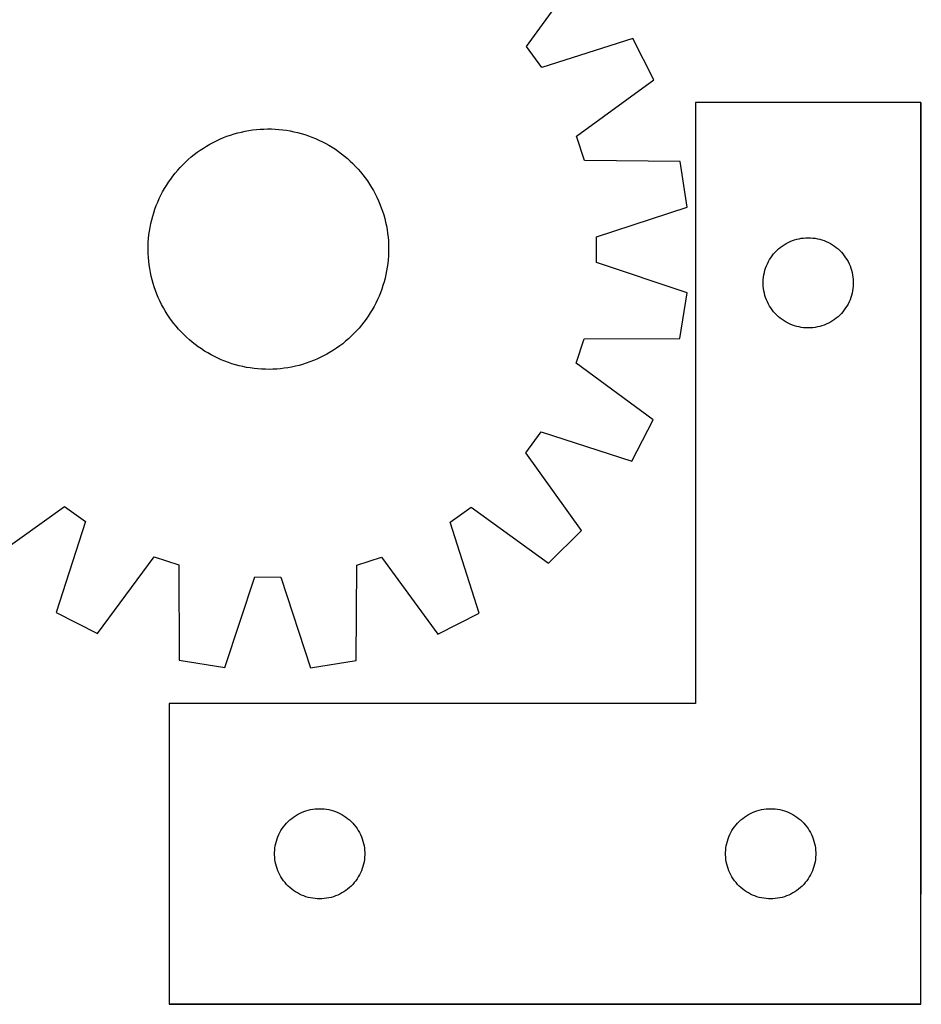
# Model space of a CAD drawing. Header units: millimetres. Extents: x 7 to 1493, y 7 to 2993.
# Tile 10 of 13: x 859 to 1159, y 2113 to 2441. Entities that reach past the tile are written whole.
import ezdxf

# ---------------------------------------------------------------- set-up
doc = ezdxf.new("R2010")
doc.units = ezdxf.units.MM
doc.layers.add('COMMON', color=5, linetype='CONTINUOUS', true_color=0x0000ff)
doc.layers.add('CUT', color=7, linetype='CONTINUOUS', true_color=0x000000)

msp = doc.modelspace()

# ---------------------------------------------------------------- linework, layer by layer
at = {"layer": 'COMMON'}
for p, q in [((1159.116051, 2149.63067), (1159.116051, 2413.023826)), ((1159.01605, 2112.923826), (909.01605, 2112.923826))]:
    msp.add_line(p, q, dxfattribs=at)
at = {"layer": 'CUT'}
for p, q in [((1027.842505, 2431.687348), (1046.417536, 2457.454438)), ((1032.869867, 2424.741485), (1027.842505, 2431.687348)), ((1063.150609, 2434.335829), (1032.869867, 2424.741485)), ((1070.111009, 2420.61419), (1063.150609, 2434.335829)), ((1044.482636, 2401.848231), (1070.111009, 2420.61419)), ((1159.01605, 2413.023826), (1084.01605, 2413.023826)), ((1084.01605, 2413.023826), (1084.01605, 2213.023826)), ((1159.01605, 2113.023826), (1159.01605, 2413.023826)), ((928.187165, 2401.78951), (929.373517, 2402.203726)), ((929.373517, 2402.203726), (930.572294, 2402.580475)), ((930.572294, 2402.580475), (931.782314, 2402.919382)), ((931.782314, 2402.919382), (933.002383, 2403.220115)), ((933.002383, 2403.220115), (934.231295, 2403.482376)), ((934.231295, 2403.482376), (935.467839, 2403.705907)), ((935.467839, 2403.705907), (936.710794, 2403.890487)), ((936.710794, 2403.890487), (937.958934, 2404.035933)), ((937.958934, 2404.035933), (939.211026, 2404.142103)), ((939.211026, 2404.142103), (940.465835, 2404.208891)), ((940.465835, 2404.208891), (941.722123, 2404.236231)), ((941.722123, 2404.236231), (942.97865, 2404.224098)), ((942.97865, 2404.224098), (944.234175, 2404.172501)), ((944.234175, 2404.172501), (945.487461, 2404.081493)), ((945.487461, 2404.081493), (946.737269, 2403.951164)), ((946.737269, 2403.951164), (947.982367, 2403.781641)), ((947.982367, 2403.781641), (949.221526, 2403.573092)), ((949.221526, 2403.573092), (950.453522, 2403.325724)), ((950.453522, 2403.325724), (951.677141, 2403.039779)), ((951.677141, 2403.039779), (952.891174, 2402.715541)), ((952.891174, 2402.715541), (954.094424, 2402.353329)), ((954.094424, 2402.353329), (955.285702, 2401.953501)), ((955.285702, 2401.953501), (956.463834, 2401.516451)), ((1047.117552, 2393.688783), (1044.482636, 2401.848231)), ((921.394548, 2398.542794), (922.48227, 2399.171975)), ((922.48227, 2399.171975), (923.589219, 2399.766678)), ((923.589219, 2399.766678), (924.714301, 2400.326318)), ((924.714301, 2400.326318), (925.856407, 2400.850342)), ((925.856407, 2400.850342), (927.014409, 2401.338233)), ((927.014409, 2401.338233), (928.187165, 2401.78951)), ((956.463834, 2401.516451), (957.627656, 2401.042611)), ((957.627656, 2401.042611), (958.776021, 2400.532448)), ((958.776021, 2400.532448), (959.907794, 2399.986466)), ((959.907794, 2399.986466), (961.021859, 2399.405204)), ((961.021859, 2399.405204), (962.117116, 2398.789234)), ((962.117116, 2398.789234), (963.192485, 2398.139166)), ((916.28118, 2394.902633), (917.257085, 2395.694224)), ((917.257085, 2395.694224), (918.257373, 2396.45477)), ((918.257373, 2396.45477), (919.281057, 2397.183522)), ((919.281057, 2397.183522), (920.327126, 2397.879759)), ((920.327126, 2397.879759), (921.394548, 2398.542794)), ((963.192485, 2398.139166), (964.246904, 2397.45564)), ((964.246904, 2397.45564), (965.279332, 2396.739332)), ((965.279332, 2396.739332), (966.288752, 2395.990948)), ((966.288752, 2395.990948), (967.274166, 2395.211226)), ((912.640271, 2391.44189), (913.509268, 2392.349553)), ((913.509268, 2392.349553), (914.406347, 2393.229472)), ((914.406347, 2393.229472), (915.330621, 2394.080778)), ((915.330621, 2394.080778), (916.28118, 2394.902633)), ((967.274166, 2395.211226), (968.234602, 2394.400936)), ((968.234602, 2394.400936), (969.169112, 2393.560878)), ((969.169112, 2393.560878), (970.076775, 2392.691881)), ((970.076775, 2392.691881), (970.956693, 2391.794803)), ((1078.881064, 2393.456282), (1047.117552, 2393.688783)), ((1081.260578, 2378.255346), (1078.881064, 2393.456282)), ((910.210202, 2388.56153), (910.989924, 2389.546944)), ((910.989924, 2389.546944), (911.800213, 2390.50738)), ((911.800213, 2390.50738), (912.640271, 2391.44189)), ((970.956693, 2391.794803), (971.808, 2390.870528)), ((971.808, 2390.870528), (972.629854, 2389.919969)), ((972.629854, 2389.919969), (973.421445, 2388.944064)), ((973.421445, 2388.944064), (974.181992, 2387.943776)), ((907.411915, 2384.389894), (908.061983, 2385.465263)), ((908.061983, 2385.465263), (908.745509, 2386.519682)), ((908.745509, 2386.519682), (909.461818, 2387.55211)), ((909.461818, 2387.55211), (910.210202, 2388.56153)), ((974.181992, 2387.943776), (974.910743, 2386.920093)), ((974.910743, 2386.920093), (975.606981, 2385.874023)), ((975.606981, 2385.874023), (976.270016, 2384.806601)), ((905.668701, 2381.048799), (906.214683, 2382.180572)), ((906.214683, 2382.180572), (906.795946, 2383.294637)), ((906.795946, 2383.294637), (907.411915, 2384.389894)), ((976.270016, 2384.806601), (976.899196, 2383.718879)), ((976.899196, 2383.718879), (977.4939, 2382.611931)), ((977.4939, 2382.611931), (978.05354, 2381.486849)), ((904.684698, 2378.736612), (905.158538, 2379.900434)), ((905.158538, 2379.900434), (905.668701, 2381.048799)), ((978.05354, 2381.486849), (978.577564, 2380.344743)), ((978.577564, 2380.344743), (979.065455, 2379.186741)), ((979.065455, 2379.186741), (979.516731, 2378.013985)), ((903.485608, 2375.163952), (903.84782, 2376.367202)), ((903.84782, 2376.367202), (904.247648, 2377.55848)), ((904.247648, 2377.55848), (904.684698, 2378.736612)), ((979.516731, 2378.013985), (979.930948, 2376.827633)), ((979.930948, 2376.827633), (980.307696, 2375.628855)), ((980.307696, 2375.628855), (980.646604, 2374.418835)), ((1051.087546, 2368.327461), (1081.260578, 2378.255346)), ((902.628057, 2371.494304), (902.875426, 2372.726301)), ((902.875426, 2372.726301), (903.16137, 2373.949919)), ((903.16137, 2373.949919), (903.485608, 2375.163952)), ((980.646604, 2374.418835), (980.947337, 2373.198767)), ((980.947337, 2373.198767), (981.209598, 2371.969854)), ((902.249986, 2369.010047), (902.419509, 2370.255145)), ((902.419509, 2370.255145), (902.628057, 2371.494304)), ((981.209598, 2371.969854), (981.433129, 2370.73331)), ((981.433129, 2370.73331), (981.617709, 2369.490355)), ((981.617709, 2369.490355), (981.763155, 2368.242216)), ((901.977052, 2365.251428), (902.028648, 2366.506953)), ((902.028648, 2366.506953), (902.119656, 2367.760239)), ((902.119656, 2367.760239), (902.249986, 2369.010047)), ((981.763155, 2368.242216), (981.869325, 2366.990124)), ((981.869325, 2366.990124), (981.936113, 2365.735314)), ((1051.072092, 2359.753131), (1051.087546, 2368.327461)), ((1113.465607, 2365.68046), (1114.127829, 2366.078105)), ((1114.127829, 2366.078105), (1114.809643, 2366.441133)), ((1114.809643, 2366.441133), (1115.509242, 2366.76858)), ((1115.509242, 2366.76858), (1116.224769, 2367.059579)), ((1116.224769, 2367.059579), (1116.954328, 2367.313357)), ((1116.954328, 2367.313357), (1117.695983, 2367.529242)), ((1117.695983, 2367.529242), (1118.447769, 2367.706662)), ((1118.447769, 2367.706662), (1119.207692, 2367.845145)), ((1119.207692, 2367.845145), (1119.973735, 2367.944325)), ((1119.973735, 2367.944325), (1120.743869, 2368.003938)), ((1120.743869, 2368.003938), (1121.51605, 2368.023826)), ((1121.51605, 2368.023826), (1122.288232, 2368.003938)), ((1122.288232, 2368.003938), (1123.058365, 2367.944325)), ((1123.058365, 2367.944325), (1123.824409, 2367.845145)), ((1123.824409, 2367.845145), (1124.584331, 2367.706662)), ((1124.584331, 2367.706662), (1125.336117, 2367.529242)), ((1125.336117, 2367.529242), (1126.077773, 2367.313357)), ((1126.077773, 2367.313357), (1126.807332, 2367.059579)), ((1126.807332, 2367.059579), (1127.522859, 2366.76858)), ((1127.522859, 2366.76858), (1128.222457, 2366.441133)), ((1128.222457, 2366.441133), (1128.904271, 2366.078105)), ((1128.904271, 2366.078105), (1129.566493, 2365.68046)), ((901.964918, 2363.994901), (901.977052, 2365.251428)), ((901.992259, 2362.738613), (901.964918, 2363.994901)), ((902.059047, 2361.483804), (901.992259, 2362.738613)), ((981.951319, 2363.2225), (981.899723, 2361.966974)), ((981.936113, 2365.735314), (981.963453, 2364.479027)), ((981.963453, 2364.479027), (981.951319, 2363.2225)), ((1109.518462, 2362.027041), (1109.997844, 2362.632724)), ((1109.997844, 2362.632724), (1110.50777, 2363.212926)), ((1110.50777, 2363.212926), (1111.046888, 2363.766109)), ((1111.046888, 2363.766109), (1111.613768, 2364.290805)), ((1111.613768, 2364.290805), (1112.206908, 2364.785623)), ((1112.206908, 2364.785623), (1112.824734, 2365.249251)), ((1112.824734, 2365.249251), (1113.465607, 2365.68046)), ((1129.566493, 2365.68046), (1130.207367, 2365.249251)), ((1130.207367, 2365.249251), (1130.825192, 2364.785623)), ((1130.825192, 2364.785623), (1131.418332, 2364.290805)), ((1131.418332, 2364.290805), (1131.985213, 2363.766109)), ((1131.985213, 2363.766109), (1132.524331, 2363.212926)), ((1132.524331, 2363.212926), (1133.034257, 2362.632724)), ((1133.034257, 2362.632724), (1133.513639, 2362.027041)), ((902.165216, 2360.231712), (902.059047, 2361.483804)), ((902.310663, 2358.983572), (902.165216, 2360.231712)), ((981.678386, 2359.46388), (981.508863, 2358.218782)), ((981.808715, 2360.713689), (981.678386, 2359.46388)), ((981.899723, 2361.966974), (981.808715, 2360.713689)), ((1081.20914, 2349.716545), (1051.072092, 2359.753131)), ((1107.621191, 2358.674745), (1107.930516, 2359.382542)), ((1107.930516, 2359.382542), (1108.275868, 2360.073478)), ((1108.275868, 2360.073478), (1108.656331, 2360.745718)), ((1108.656331, 2360.745718), (1109.070895, 2361.397482)), ((1109.070895, 2361.397482), (1109.518462, 2362.027041)), ((1133.513639, 2362.027041), (1133.961205, 2361.397482)), ((1133.961205, 2361.397482), (1134.37577, 2360.745718)), ((1134.37577, 2360.745718), (1134.756232, 2360.073478)), ((1134.756232, 2360.073478), (1135.101584, 2359.382542)), ((1135.101584, 2359.382542), (1135.41091, 2358.674745)), ((902.495242, 2357.740617), (902.310663, 2358.983572)), ((902.718773, 2356.504073), (902.495242, 2357.740617)), ((902.981034, 2355.275161), (902.718773, 2356.504073)), ((981.300314, 2356.979624), (981.052946, 2355.747627)), ((981.508863, 2358.218782), (981.300314, 2356.979624)), ((1106.759081, 2355.713038), (1106.917085, 2356.469143)), ((1106.917085, 2356.469143), (1107.113802, 2357.216111)), ((1107.113802, 2357.216111), (1107.348712, 2357.951962)), ((1107.348712, 2357.951962), (1107.621191, 2358.674745)), ((1135.41091, 2358.674745), (1135.683389, 2357.951962)), ((1135.683389, 2357.951962), (1135.918298, 2357.216111)), ((1135.918298, 2357.216111), (1136.115016, 2356.469143)), ((1136.115016, 2356.469143), (1136.27302, 2355.713038)), ((903.281767, 2354.055093), (902.981034, 2355.275161)), ((903.620675, 2352.845073), (903.281767, 2354.055093)), ((903.997423, 2351.646295), (903.620675, 2352.845073)), ((980.442763, 2353.309975), (980.080551, 2352.106726)), ((980.767001, 2354.524008), (980.442763, 2353.309975)), ((981.052946, 2355.747627), (980.767001, 2354.524008)), ((1106.521023, 2353.410045), (1106.560787, 2354.181458)), ((1106.521023, 2352.637608), (1106.521023, 2353.410045)), ((1106.560787, 2354.181458), (1106.64021, 2354.949802)), ((1106.64021, 2354.949802), (1106.759081, 2355.713038)), ((1136.27302, 2355.713038), (1136.39189, 2354.949802)), ((1136.39189, 2354.949802), (1136.471313, 2354.181458)), ((1136.471313, 2354.181458), (1136.511077, 2353.410045)), ((1136.511077, 2353.410045), (1136.511077, 2352.637608)), ((904.41164, 2350.459943), (903.997423, 2351.646295)), ((904.862916, 2349.287187), (904.41164, 2350.459943)), ((979.243673, 2349.737316), (978.769833, 2348.573493)), ((979.680723, 2350.915447), (979.243673, 2349.737316)), ((980.080551, 2352.106726), (979.680723, 2350.915447)), ((1078.774846, 2334.524285), (1081.20914, 2349.716545)), ((1106.560787, 2351.866194), (1106.521023, 2352.637608)), ((1106.64021, 2351.097851), (1106.560787, 2351.866194)), ((1106.759081, 2350.334615), (1106.64021, 2351.097851)), ((1106.917085, 2349.57851), (1106.759081, 2350.334615)), ((1107.113802, 2348.831542), (1106.917085, 2349.57851)), ((1136.115016, 2349.57851), (1135.918298, 2348.831542)), ((1136.27302, 2350.334615), (1136.115016, 2349.57851)), ((1136.39189, 2351.097851), (1136.27302, 2350.334615)), ((1136.471313, 2351.866194), (1136.39189, 2351.097851)), ((1136.511077, 2352.637608), (1136.471313, 2351.866194)), ((905.350808, 2348.129185), (904.862916, 2349.287187)), ((905.874832, 2346.987079), (905.350808, 2348.129185)), ((906.434471, 2345.861997), (905.874832, 2346.987079)), ((977.713688, 2346.293356), (977.132426, 2345.179291)), ((978.25967, 2347.425129), (977.713688, 2346.293356)), ((978.769833, 2348.573493), (978.25967, 2347.425129)), ((1107.348712, 2348.095691), (1107.113802, 2348.831542)), ((1107.621191, 2347.372908), (1107.348712, 2348.095691)), ((1107.930516, 2346.665111), (1107.621191, 2347.372908)), ((1108.275868, 2345.974175), (1107.930516, 2346.665111)), ((1135.101584, 2346.665111), (1134.756232, 2345.974175)), ((1135.41091, 2347.372908), (1135.101584, 2346.665111)), ((1135.683389, 2348.095691), (1135.41091, 2347.372908)), ((1135.918298, 2348.831542), (1135.683389, 2348.095691)), ((907.029175, 2344.755048), (906.434471, 2345.861997)), ((907.658355, 2343.667326), (907.029175, 2344.755048)), ((908.321391, 2342.599904), (907.658355, 2343.667326)), ((975.866388, 2343.008665), (975.182862, 2341.954246)), ((976.516456, 2344.084034), (975.866388, 2343.008665)), ((977.132426, 2345.179291), (976.516456, 2344.084034)), ((1108.656331, 2345.301934), (1108.275868, 2345.974175)), ((1109.070895, 2344.650171), (1108.656331, 2345.301934)), ((1109.518462, 2344.020612), (1109.070895, 2344.650171)), ((1109.997844, 2343.414929), (1109.518462, 2344.020612)), ((1110.50777, 2342.834726), (1109.997844, 2343.414929)), ((1133.034257, 2343.414929), (1132.524331, 2342.834726)), ((1133.513639, 2344.020612), (1133.034257, 2343.414929)), ((1133.961205, 2344.650171), (1133.513639, 2344.020612)), ((1134.37577, 2345.301934), (1133.961205, 2344.650171)), ((1134.756232, 2345.974175), (1134.37577, 2345.301934)), ((909.017628, 2341.553835), (908.321391, 2342.599904)), ((909.746379, 2340.530151), (909.017628, 2341.553835)), ((910.506926, 2339.529863), (909.746379, 2340.530151)), ((973.718169, 2339.912398), (972.938448, 2338.926984)), ((974.466554, 2340.921817), (973.718169, 2339.912398)), ((975.182862, 2341.954246), (974.466554, 2340.921817)), ((1111.046888, 2342.281544), (1110.50777, 2342.834726)), ((1111.613768, 2341.756847), (1111.046888, 2342.281544)), ((1112.206908, 2341.262029), (1111.613768, 2341.756847)), ((1112.824734, 2340.798401), (1112.206908, 2341.262029)), ((1113.465607, 2340.367193), (1112.824734, 2340.798401)), ((1114.127829, 2339.969548), (1113.465607, 2340.367193)), ((1114.809643, 2339.60652), (1114.127829, 2339.969548)), ((1115.509242, 2339.279073), (1114.809643, 2339.60652)), ((1128.222457, 2339.60652), (1127.522859, 2339.279073)), ((1128.904271, 2339.969548), (1128.222457, 2339.60652)), ((1129.566493, 2340.367193), (1128.904271, 2339.969548)), ((1130.207367, 2340.798401), (1129.566493, 2340.367193)), ((1130.825192, 2341.262029), (1130.207367, 2340.798401)), ((1131.418332, 2341.756847), (1130.825192, 2341.262029)), ((1131.985213, 2342.281544), (1131.418332, 2341.756847)), ((1132.524331, 2342.834726), (1131.985213, 2342.281544)), ((911.298517, 2338.553959), (910.506926, 2339.529863)), ((912.120371, 2337.6034), (911.298517, 2338.553959)), ((912.971678, 2336.679125), (912.120371, 2337.6034)), ((913.851597, 2335.782046), (912.971678, 2336.679125)), ((971.2881, 2337.032037), (970.419103, 2336.124375)), ((972.128158, 2337.966547), (971.2881, 2337.032037)), ((972.938448, 2338.926984), (972.128158, 2337.966547)), ((1116.224769, 2338.988074), (1115.509242, 2339.279073)), ((1116.954328, 2338.734296), (1116.224769, 2338.988074)), ((1117.695983, 2338.518411), (1116.954328, 2338.734296)), ((1118.447769, 2338.340991), (1117.695983, 2338.518411)), ((1119.207692, 2338.202508), (1118.447769, 2338.340991)), ((1119.973735, 2338.103328), (1119.207692, 2338.202508)), ((1120.743869, 2338.043715), (1119.973735, 2338.103328)), ((1121.51605, 2338.023826), (1120.743869, 2338.043715)), ((1122.288232, 2338.043715), (1121.51605, 2338.023826)), ((1123.058365, 2338.103328), (1122.288232, 2338.043715)), ((1123.824409, 2338.202508), (1123.058365, 2338.103328)), ((1124.584331, 2338.340991), (1123.824409, 2338.202508)), ((1125.336117, 2338.518411), (1124.584331, 2338.340991)), ((1126.077773, 2338.734296), (1125.336117, 2338.518411)), ((1126.807332, 2338.988074), (1126.077773, 2338.734296)), ((1127.522859, 2339.279073), (1126.807332, 2338.988074)), ((914.759259, 2334.913049), (913.851597, 2335.782046)), ((915.693769, 2334.072991), (914.759259, 2334.913049)), ((916.654206, 2333.262702), (915.693769, 2334.072991)), ((917.63962, 2332.48298), (916.654206, 2333.262702)), ((967.647191, 2333.571295), (966.671286, 2332.779704)), ((968.59775, 2334.393149), (967.647191, 2333.571295)), ((969.522025, 2335.244456), (968.59775, 2334.393149)), ((970.419103, 2336.124375), (969.522025, 2335.244456)), ((1044.346391, 2326.256388), (1047.010702, 2334.406285)), ((1047.010702, 2334.406285), (1078.774846, 2334.524285)), ((918.649039, 2331.734596), (917.63962, 2332.48298)), ((919.681468, 2331.018287), (918.649039, 2331.734596)), ((920.735887, 2330.334761), (919.681468, 2331.018287)), ((921.811255, 2329.684693), (920.735887, 2330.334761)), ((962.533823, 2329.931133), (961.446101, 2329.301953)), ((963.601245, 2330.594169), (962.533823, 2329.931133)), ((964.647314, 2331.290406), (963.601245, 2330.594169)), ((965.670998, 2332.019157), (964.647314, 2331.290406)), ((966.671286, 2332.779704), (965.670998, 2332.019157)), ((922.906513, 2329.068724), (921.811255, 2329.684693)), ((924.020578, 2328.487461), (922.906513, 2329.068724)), ((925.152351, 2327.941479), (924.020578, 2328.487461)), ((926.300715, 2327.431316), (925.152351, 2327.941479)), ((927.464537, 2326.957476), (926.300715, 2327.431316)), ((928.642669, 2326.520426), (927.464537, 2326.957476)), ((929.833948, 2326.120598), (928.642669, 2326.520426)), ((955.741207, 2326.684418), (954.554854, 2326.270201)), ((956.913962, 2327.135695), (955.741207, 2326.684418)), ((958.071965, 2327.623586), (956.913962, 2327.135695)), ((959.21407, 2328.14761), (958.071965, 2327.623586)), ((960.339153, 2328.70725), (959.21407, 2328.14761)), ((961.446101, 2329.301953), (960.339153, 2328.70725)), ((931.037197, 2325.758386), (929.833948, 2326.120598)), ((932.25123, 2325.434148), (931.037197, 2325.758386)), ((933.474849, 2325.148204), (932.25123, 2325.434148)), ((934.706845, 2324.900835), (933.474849, 2325.148204)), ((935.946004, 2324.692287), (934.706845, 2324.900835)), ((937.191102, 2324.522764), (935.946004, 2324.692287)), ((938.440911, 2324.392434), (937.191102, 2324.522764)), ((939.694196, 2324.301426), (938.440911, 2324.392434)), ((940.949722, 2324.24983), (939.694196, 2324.301426)), ((942.206248, 2324.237696), (940.949722, 2324.24983)), ((943.462536, 2324.265037), (942.206248, 2324.237696)), ((944.717346, 2324.331825), (943.462536, 2324.265037)), ((945.969438, 2324.437995), (944.717346, 2324.331825)), ((947.217577, 2324.583441), (945.969438, 2324.437995)), ((948.460532, 2324.768021), (947.217577, 2324.583441)), ((949.697076, 2324.991551), (948.460532, 2324.768021)), ((950.925989, 2325.253812), (949.697076, 2324.991551)), ((952.146057, 2325.554545), (950.925989, 2325.253812)), ((953.356077, 2325.893453), (952.146057, 2325.554545)), ((954.554854, 2326.270201), (953.356077, 2325.893453)), ((1069.906951, 2307.398167), (1044.346391, 2326.256388)), ((1062.897133, 2293.701708), (1069.906951, 2307.398167)), ((1027.598806, 2296.477449), (1032.651173, 2303.405144)), ((1032.651173, 2303.405144), (1062.897133, 2293.701708)), ((1046.080832, 2270.643567), (1027.598806, 2296.477449)), ((848.370789, 2260.120317), (874.204671, 2278.602344)), ((874.204671, 2278.602344), (881.132365, 2273.549977)), ((1002.468707, 2273.331283), (1009.41457, 2278.358645)), ((1009.41457, 2278.358645), (1035.18166, 2259.783613)), ((881.132365, 2273.549977), (871.42893, 2243.304017)), ((1012.063051, 2243.050541), (1002.468707, 2273.331283)), ((1035.18166, 2259.783613), (1046.080832, 2270.643567)), ((885.125389, 2236.294198), (903.98361, 2261.854759)), ((903.98361, 2261.854759), (912.133507, 2259.190447)), ((971.416005, 2259.083598), (979.575453, 2261.718514)), ((979.575453, 2261.718514), (998.341412, 2236.09014)), ((912.133507, 2259.190447), (912.251507, 2227.426304)), ((971.183504, 2227.320086), (971.416005, 2259.083598)), ((927.443767, 2224.992009), (937.480353, 2255.129057)), ((937.480353, 2255.129057), (946.054683, 2255.113603)), ((946.054683, 2255.113603), (955.982568, 2224.940571)), ((871.42893, 2243.304017), (885.125389, 2236.294198)), ((998.341412, 2236.09014), (1012.063051, 2243.050541)), ((912.251507, 2227.426304), (927.443767, 2224.992009)), ((955.982568, 2224.940571), (971.183504, 2227.320086)), ((1084.01605, 2213.023826), (909.01605, 2213.023826)), ((909.01605, 2213.023826), (909.01605, 2113.023826)), ((950.965607, 2175.68046), (951.627829, 2176.078105)), ((951.627829, 2176.078105), (952.309643, 2176.441133)), ((952.309643, 2176.441133), (953.009242, 2176.76858)), ((953.009242, 2176.76858), (953.724769, 2177.059579)), ((953.724769, 2177.059579), (954.454328, 2177.313357)), ((954.454328, 2177.313357), (955.195983, 2177.529242)), ((955.195983, 2177.529242), (955.947769, 2177.706662)), ((955.947769, 2177.706662), (956.707692, 2177.845145)), ((956.707692, 2177.845145), (957.473735, 2177.944325)), ((957.473735, 2177.944325), (958.243869, 2178.003938)), ((958.243869, 2178.003938), (959.01605, 2178.023826)), ((959.01605, 2178.023826), (959.788232, 2178.003938)), ((959.788232, 2178.003938), (960.558365, 2177.944325)), ((960.558365, 2177.944325), (961.324409, 2177.845145)), ((961.324409, 2177.845145), (962.084331, 2177.706662)), ((962.084331, 2177.706662), (962.836117, 2177.529242)), ((962.836117, 2177.529242), (963.577773, 2177.313357)), ((963.577773, 2177.313357), (964.307332, 2177.059579)), ((964.307332, 2177.059579), (965.022859, 2176.76858)), ((965.022859, 2176.76858), (965.722457, 2176.441133)), ((965.722457, 2176.441133), (966.404271, 2176.078105)), ((966.404271, 2176.078105), (967.066493, 2175.68046)), ((1100.965607, 2175.68046), (1101.627829, 2176.078105)), ((1101.627829, 2176.078105), (1102.309643, 2176.441133)), ((1102.309643, 2176.441133), (1103.009242, 2176.76858)), ((1103.009242, 2176.76858), (1103.724769, 2177.059579)), ((1103.724769, 2177.059579), (1104.454328, 2177.313357)), ((1104.454328, 2177.313357), (1105.195983, 2177.529242)), ((1105.195983, 2177.529242), (1105.947769, 2177.706662)), ((1105.947769, 2177.706662), (1106.707692, 2177.845145)), ((1106.707692, 2177.845145), (1107.473735, 2177.944325)), ((1107.473735, 2177.944325), (1108.243869, 2178.003938)), ((1108.243869, 2178.003938), (1109.01605, 2178.023826)), ((1109.01605, 2178.023826), (1109.788232, 2178.003938)), ((1109.788232, 2178.003938), (1110.558365, 2177.944325)), ((1110.558365, 2177.944325), (1111.324409, 2177.845145)), ((1111.324409, 2177.845145), (1112.084331, 2177.706662)), ((1112.084331, 2177.706662), (1112.836117, 2177.529242)), ((1112.836117, 2177.529242), (1113.577773, 2177.313357)), ((1113.577773, 2177.313357), (1114.307332, 2177.059579)), ((1114.307332, 2177.059579), (1115.022859, 2176.76858)), ((1115.022859, 2176.76858), (1115.722457, 2176.441133)), ((1115.722457, 2176.441133), (1116.404271, 2176.078105)), ((1116.404271, 2176.078105), (1117.066493, 2175.68046)), ((947.018462, 2172.027041), (947.497844, 2172.632724)), ((947.497844, 2172.632724), (948.00777, 2173.212926)), ((948.00777, 2173.212926), (948.546888, 2173.766109)), ((948.546888, 2173.766109), (949.113768, 2174.290805)), ((949.113768, 2174.290805), (949.706908, 2174.785623)), ((949.706908, 2174.785623), (950.324734, 2175.249251)), ((950.324734, 2175.249251), (950.965607, 2175.68046)), ((967.066493, 2175.68046), (967.707367, 2175.249251)), ((967.707367, 2175.249251), (968.325192, 2174.785623)), ((968.325192, 2174.785623), (968.918332, 2174.290805)), ((968.918332, 2174.290805), (969.485213, 2173.766109)), ((969.485213, 2173.766109), (970.024331, 2173.212926)), ((970.024331, 2173.212926), (970.534257, 2172.632724)), ((970.534257, 2172.632724), (971.013639, 2172.027041)), ((1097.018462, 2172.027041), (1097.497844, 2172.632724)), ((1097.497844, 2172.632724), (1098.00777, 2173.212926)), ((1098.00777, 2173.212926), (1098.546888, 2173.766109)), ((1098.546888, 2173.766109), (1099.113768, 2174.290805)), ((1099.113768, 2174.290805), (1099.706908, 2174.785623)), ((1099.706908, 2174.785623), (1100.324734, 2175.249251)), ((1100.324734, 2175.249251), (1100.965607, 2175.68046)), ((1117.066493, 2175.68046), (1117.707367, 2175.249251)), ((1117.707367, 2175.249251), (1118.325192, 2174.785623)), ((1118.325192, 2174.785623), (1118.918332, 2174.290805)), ((1118.918332, 2174.290805), (1119.485213, 2173.766109)), ((1119.485213, 2173.766109), (1120.024331, 2173.212926)), ((1120.024331, 2173.212926), (1120.534257, 2172.632724)), ((1120.534257, 2172.632724), (1121.013639, 2172.027041)), ((945.121191, 2168.674745), (945.430516, 2169.382542)), ((945.430516, 2169.382542), (945.775868, 2170.073478)), ((945.775868, 2170.073478), (946.156331, 2170.745718)), ((946.156331, 2170.745718), (946.570895, 2171.397482)), ((946.570895, 2171.397482), (947.018462, 2172.027041)), ((971.013639, 2172.027041), (971.461205, 2171.397482)), ((971.461205, 2171.397482), (971.87577, 2170.745718)), ((971.87577, 2170.745718), (972.256232, 2170.073478)), ((972.256232, 2170.073478), (972.601584, 2169.382542)), ((972.601584, 2169.382542), (972.91091, 2168.674745)), ((1095.121191, 2168.674745), (1095.430516, 2169.382542)), ((1095.430516, 2169.382542), (1095.775868, 2170.073478)), ((1095.775868, 2170.073478), (1096.156331, 2170.745718)), ((1096.156331, 2170.745718), (1096.570895, 2171.397482)), ((1096.570895, 2171.397482), (1097.018462, 2172.027041)), ((1121.013639, 2172.027041), (1121.461205, 2171.397482)), ((1121.461205, 2171.397482), (1121.87577, 2170.745718)), ((1121.87577, 2170.745718), (1122.256232, 2170.073478)), ((1122.256232, 2170.073478), (1122.601584, 2169.382542)), ((1122.601584, 2169.382542), (1122.91091, 2168.674745)), ((944.259081, 2165.713038), (944.417085, 2166.469143)), ((944.417085, 2166.469143), (944.613802, 2167.216111)), ((944.613802, 2167.216111), (944.848712, 2167.951962)), ((944.848712, 2167.951962), (945.121191, 2168.674745)), ((972.91091, 2168.674745), (973.183389, 2167.951962)), ((973.183389, 2167.951962), (973.418298, 2167.216111)), ((973.418298, 2167.216111), (973.615016, 2166.469143)), ((973.615016, 2166.469143), (973.77302, 2165.713038)), ((1094.259081, 2165.713038), (1094.417085, 2166.469143)), ((1094.417085, 2166.469143), (1094.613802, 2167.216111)), ((1094.613802, 2167.216111), (1094.848712, 2167.951962)), ((1094.848712, 2167.951962), (1095.121191, 2168.674745)), ((1122.91091, 2168.674745), (1123.183389, 2167.951962)), ((1123.183389, 2167.951962), (1123.418298, 2167.216111)), ((1123.418298, 2167.216111), (1123.615016, 2166.469143)), ((1123.615016, 2166.469143), (1123.77302, 2165.713038)), ((944.021023, 2163.410045), (944.060787, 2164.181458)), ((944.021023, 2162.637608), (944.021023, 2163.410045)), ((944.060787, 2164.181458), (944.14021, 2164.949802)), ((944.14021, 2164.949802), (944.259081, 2165.713038)), ((973.77302, 2165.713038), (973.89189, 2164.949802)), ((973.89189, 2164.949802), (973.971313, 2164.181458)), ((973.971313, 2164.181458), (974.011077, 2163.410045)), ((974.011077, 2163.410045), (974.011077, 2162.637608)), ((1094.021023, 2163.410045), (1094.060787, 2164.181458)), ((1094.021023, 2162.637608), (1094.021023, 2163.410045)), ((1094.060787, 2164.181458), (1094.14021, 2164.949802)), ((1094.14021, 2164.949802), (1094.259081, 2165.713038)), ((1123.77302, 2165.713038), (1123.89189, 2164.949802)), ((1123.89189, 2164.949802), (1123.971313, 2164.181458)), ((1123.971313, 2164.181458), (1124.011077, 2163.410045)), ((1124.011077, 2163.410045), (1124.011077, 2162.637608)), ((944.060787, 2161.866194), (944.021023, 2162.637608)), ((944.14021, 2161.097851), (944.060787, 2161.866194)), ((944.259081, 2160.334615), (944.14021, 2161.097851)), ((944.417085, 2159.57851), (944.259081, 2160.334615)), ((944.613802, 2158.831542), (944.417085, 2159.57851)), ((973.615016, 2159.57851), (973.418298, 2158.831542)), ((973.77302, 2160.334615), (973.615016, 2159.57851)), ((973.89189, 2161.097851), (973.77302, 2160.334615)), ((973.971313, 2161.866194), (973.89189, 2161.097851)), ((974.011077, 2162.637608), (973.971313, 2161.866194)), ((1094.060787, 2161.866194), (1094.021023, 2162.637608)), ((1094.14021, 2161.097851), (1094.060787, 2161.866194)), ((1094.259081, 2160.334615), (1094.14021, 2161.097851)), ((1094.417085, 2159.57851), (1094.259081, 2160.334615)), ((1094.613802, 2158.831542), (1094.417085, 2159.57851)), ((1123.615016, 2159.57851), (1123.418298, 2158.831542)), ((1123.77302, 2160.334615), (1123.615016, 2159.57851)), ((1123.89189, 2161.097851), (1123.77302, 2160.334615)), ((1123.971313, 2161.866194), (1123.89189, 2161.097851)), ((1124.011077, 2162.637608), (1123.971313, 2161.866194)), ((944.848712, 2158.095691), (944.613802, 2158.831542)), ((945.121191, 2157.372908), (944.848712, 2158.095691)), ((945.430516, 2156.665111), (945.121191, 2157.372908)), ((945.775868, 2155.974175), (945.430516, 2156.665111)), ((972.601584, 2156.665111), (972.256232, 2155.974175)), ((972.91091, 2157.372908), (972.601584, 2156.665111)), ((973.183389, 2158.095691), (972.91091, 2157.372908)), ((973.418298, 2158.831542), (973.183389, 2158.095691)), ((1094.848712, 2158.095691), (1094.613802, 2158.831542)), ((1095.121191, 2157.372908), (1094.848712, 2158.095691)), ((1095.430516, 2156.665111), (1095.121191, 2157.372908)), ((1095.775868, 2155.974175), (1095.430516, 2156.665111)), ((1122.601584, 2156.665111), (1122.256232, 2155.974175)), ((1122.91091, 2157.372908), (1122.601584, 2156.665111)), ((1123.183389, 2158.095691), (1122.91091, 2157.372908)), ((1123.418298, 2158.831542), (1123.183389, 2158.095691)), ((946.156331, 2155.301934), (945.775868, 2155.974175)), ((946.570895, 2154.650171), (946.156331, 2155.301934)), ((947.018462, 2154.020612), (946.570895, 2154.650171)), ((947.497844, 2153.414929), (947.018462, 2154.020612)), ((948.00777, 2152.834726), (947.497844, 2153.414929)), ((948.546888, 2152.281544), (948.00777, 2152.834726)), ((970.024331, 2152.834726), (969.485213, 2152.281544)), ((970.534257, 2153.414929), (970.024331, 2152.834726)), ((971.013639, 2154.020612), (970.534257, 2153.414929)), ((971.461205, 2154.650171), (971.013639, 2154.020612)), ((971.87577, 2155.301934), (971.461205, 2154.650171)), ((972.256232, 2155.974175), (971.87577, 2155.301934)), ((1096.156331, 2155.301934), (1095.775868, 2155.974175)), ((1096.570895, 2154.650171), (1096.156331, 2155.301934)), ((1097.018462, 2154.020612), (1096.570895, 2154.650171)), ((1097.497844, 2153.414929), (1097.018462, 2154.020612)), ((1098.00777, 2152.834726), (1097.497844, 2153.414929)), ((1098.546888, 2152.281544), (1098.00777, 2152.834726)), ((1120.024331, 2152.834726), (1119.485213, 2152.281544)), ((1120.534257, 2153.414929), (1120.024331, 2152.834726)), ((1121.013639, 2154.020612), (1120.534257, 2153.414929)), ((1121.461205, 2154.650171), (1121.013639, 2154.020612)), ((1121.87577, 2155.301934), (1121.461205, 2154.650171)), ((1122.256232, 2155.974175), (1121.87577, 2155.301934)), ((949.113768, 2151.756847), (948.546888, 2152.281544)), ((949.706908, 2151.262029), (949.113768, 2151.756847)), ((950.324734, 2150.798401), (949.706908, 2151.262029)), ((950.965607, 2150.367193), (950.324734, 2150.798401)), ((951.627829, 2149.969548), (950.965607, 2150.367193)), ((952.309643, 2149.60652), (951.627829, 2149.969548)), ((953.009242, 2149.279073), (952.309643, 2149.60652)), ((965.722457, 2149.60652), (965.022859, 2149.279073)), ((966.404271, 2149.969548), (965.722457, 2149.60652)), ((967.066493, 2150.367193), (966.404271, 2149.969548)), ((967.707367, 2150.798401), (967.066493, 2150.367193)), ((968.325192, 2151.262029), (967.707367, 2150.798401)), ((968.918332, 2151.756847), (968.325192, 2151.262029)), ((969.485213, 2152.281544), (968.918332, 2151.756847)), ((1099.113768, 2151.756847), (1098.546888, 2152.281544)), ((1099.706908, 2151.262029), (1099.113768, 2151.756847)), ((1100.324734, 2150.798401), (1099.706908, 2151.262029)), ((1100.965607, 2150.367193), (1100.324734, 2150.798401)), ((1101.627829, 2149.969548), (1100.965607, 2150.367193)), ((1102.309643, 2149.60652), (1101.627829, 2149.969548)), ((1103.009242, 2149.279073), (1102.309643, 2149.60652)), ((1115.722457, 2149.60652), (1115.022859, 2149.279073)), ((1116.404271, 2149.969548), (1115.722457, 2149.60652)), ((1117.066493, 2150.367193), (1116.404271, 2149.969548)), ((1117.707367, 2150.798401), (1117.066493, 2150.367193)), ((1118.325192, 2151.262029), (1117.707367, 2150.798401)), ((1118.918332, 2151.756847), (1118.325192, 2151.262029)), ((1119.485213, 2152.281544), (1118.918332, 2151.756847)), ((953.724769, 2148.988074), (953.009242, 2149.279073)), ((954.454328, 2148.734296), (953.724769, 2148.988074)), ((955.195983, 2148.518411), (954.454328, 2148.734296)), ((955.947769, 2148.340991), (955.195983, 2148.518411)), ((956.707692, 2148.202508), (955.947769, 2148.340991)), ((957.473735, 2148.103328), (956.707692, 2148.202508)), ((958.243869, 2148.043715), (957.473735, 2148.103328)), ((959.01605, 2148.023826), (958.243869, 2148.043715)), ((959.788232, 2148.043715), (959.01605, 2148.023826)), ((960.558365, 2148.103328), (959.788232, 2148.043715)), ((961.324409, 2148.202508), (960.558365, 2148.103328)), ((962.084331, 2148.340991), (961.324409, 2148.202508)), ((962.836117, 2148.518411), (962.084331, 2148.340991)), ((963.577773, 2148.734296), (962.836117, 2148.518411)), ((964.307332, 2148.988074), (963.577773, 2148.734296)), ((965.022859, 2149.279073), (964.307332, 2148.988074)), ((1103.724769, 2148.988074), (1103.009242, 2149.279073)), ((1104.454328, 2148.734296), (1103.724769, 2148.988074)), ((1105.195983, 2148.518411), (1104.454328, 2148.734296)), ((1105.947769, 2148.340991), (1105.195983, 2148.518411)), ((1106.707692, 2148.202508), (1105.947769, 2148.340991)), ((1107.473735, 2148.103328), (1106.707692, 2148.202508)), ((1108.243869, 2148.043715), (1107.473735, 2148.103328)), ((1109.01605, 2148.023826), (1108.243869, 2148.043715)), ((1109.788232, 2148.043715), (1109.01605, 2148.023826)), ((1110.558365, 2148.103328), (1109.788232, 2148.043715)), ((1111.324409, 2148.202508), (1110.558365, 2148.103328)), ((1112.084331, 2148.340991), (1111.324409, 2148.202508)), ((1112.836117, 2148.518411), (1112.084331, 2148.340991)), ((1113.577773, 2148.734296), (1112.836117, 2148.518411)), ((1114.307332, 2148.988074), (1113.577773, 2148.734296)), ((1115.022859, 2149.279073), (1114.307332, 2148.988074)), ((909.01605, 2113.023826), (1159.01605, 2113.023826))]:
    msp.add_line(p, q, dxfattribs=at)

doc.saveas('drawing.dxf')
